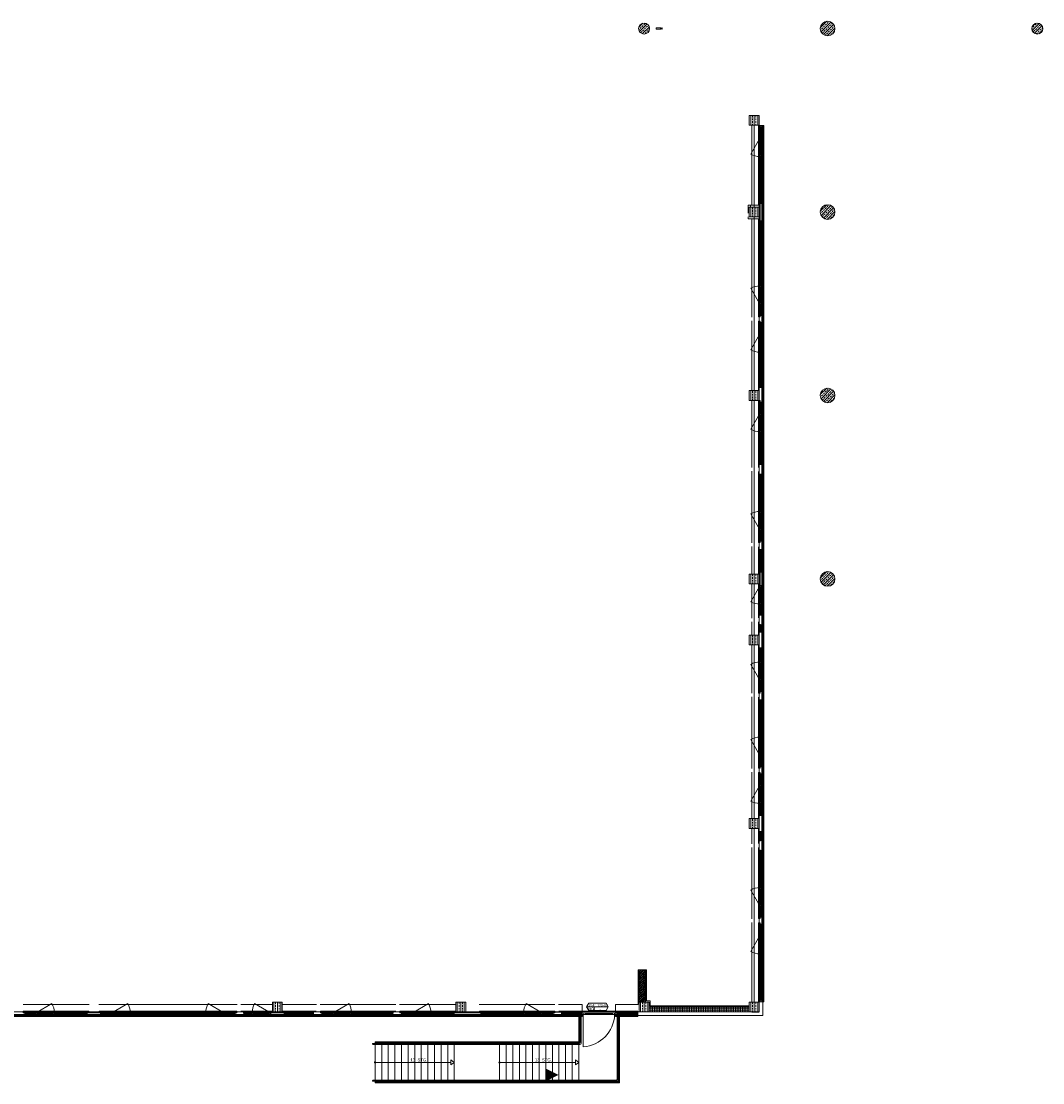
# Model space of a CAD drawing. Header units: metres. Extents: x -27 to 222, y 3 to 231.
# Tile 17 of 46: x 166 to 208, y 6 to 49. Entities that reach past the tile are written whole.
import ezdxf

# ---------------------------------------------------------------- set-up
doc = ezdxf.new("R2010")
doc.units = ezdxf.units.M
doc.layers.add('Grundriss', color=7, linetype='Continuous', lineweight=13)
doc.styles.add('Mini 1 50', font='arial.ttf', dxfattribs={"width": 0.8, "height": 0.1})
doc.styles.add('Untergeordnet 1 50_1', font='arial.ttf', dxfattribs={"width": 0.8, "height": 0.125})

# ---------------------------------------------------------------- blocks, each defined once
blk = doc.blocks.new('öfnungsflügel 75')
at = {"layer": 'Grundriss', "lineweight": -2, "ltscale": 0.01}
blk.add_line((-0.533, -0.035), (-1.181, 0.339), dxfattribs=at)
at = {"layer": 'Grundriss', "lineweight": -2}
for p, q in [((-0.01, -0.04), (-0.01, 0.03)), ((-0.01, 0), (0, 0)), ((-1.231, -0.03), (-0.588, -0.03)), ((-1.231, -0.11), (-0.588, -0.11)), ((-0.127, -0.04), (-0.481, -0.04)), ((-0.481, -0.11), (-0.127, -0.11)), ((-0.085, -0.11), (-0.085, -0.04)), ((-0.072, -0.04), (-0.01, -0.04))]:
    blk.add_line(p, q, dxfattribs=at)
at = {"layer": 'Grundriss', "lineweight": -2, "flags": 128}
for points in [[(-1.323, -0.067), (-1.323, -0.092), (-1.338, -0.092), (-1.338, -0.11), (-1.285, -0.11), (-1.285, -0.102), (-1.285, -0.102), (-1.285, -0.04), (-1.338, -0.04), (-1.338, -0.067), (-1.323, -0.067)], [(-1.285, -0.067), (-1.285, -0.092), (-1.285, -0.092), (-1.285, -0.11), (-1.231, -0.11), (-1.231, -0.102), (-1.281, -0.102), (-1.281, -0.04), (-1.285, -0.04), (-1.285, -0.067), (-1.285, -0.067)], [(-1.281, -0.102), (-1.231, -0.102), (-1.231, -0.092), (-1.246, -0.092), (-1.246, -0.067), (-1.231, -0.067), (-1.231, -0.03), (-1.281, -0.03), (-1.281, -0.102), (-1.281, -0.102)], [(-1.246, -0.092), (-0.573, -0.092), (-0.573, -0.067), (-1.246, -0.067), (-1.246, -0.092)], [(-0.538, -0.102), (-0.588, -0.102), (-0.588, -0.092), (-0.573, -0.092), (-0.573, -0.067), (-0.588, -0.067), (-0.588, -0.03), (-0.538, -0.03), (-0.538, -0.102), (-0.538, -0.102)], [(-0.535, -0.067), (-0.535, -0.092), (-0.535, -0.092), (-0.535, -0.11), (-0.588, -0.11), (-0.588, -0.102), (-0.538, -0.102), (-0.538, -0.04), (-0.535, -0.04), (-0.535, -0.067), (-0.535, -0.067)], [(-0.496, -0.067), (-0.496, -0.092), (-0.481, -0.092), (-0.481, -0.11), (-0.535, -0.11), (-0.535, -0.102), (-0.535, -0.102), (-0.535, -0.04), (-0.481, -0.04), (-0.481, -0.067), (-0.496, -0.067)], [(-0.496, -0.092), (-0.123, -0.092), (-0.123, -0.067), (-0.496, -0.067), (-0.496, -0.092)]]:
    blk.add_lwpolyline(points, close=True, dxfattribs=at)
for points in [[(-0.138, -0.092), (-0.138, -0.11), (-0.072, -0.11), (-0.072, -0.04), (-0.138, -0.04), (-0.138, -0.067)], [(-0.138, -0.092), (-0.123, -0.092), (-0.123, -0.067), (-0.138, -0.067)]]:
    blk.add_lwpolyline(points, dxfattribs=at)
at = {"layer": 'Grundriss', "lineweight": -2}
blk.add_circle((-0.533, -0.035), 0.00375, dxfattribs=at)
at = {"layer": 'Grundriss', "lineweight": -2, "ltscale": 0.01}
blk.add_arc((-0.533, -0.035), 0.748, 149.9992, 179.617, dxfattribs=at)
blk = doc.blocks.new('öfnungsflügel 75_rand')
at = {"layer": 'Grundriss', "lineweight": -2, "ltscale": 0.01}
blk.add_line((-0.083, -0.035), (-0.731, 0.339), dxfattribs=at)
at = {"layer": 'Grundriss', "lineweight": -2}
for p, q in [((-0.01, -0.04), (-0.01, 0.03)), ((-0.01, 0), (0, 0)), ((-0.781, -0.03), (-0.12, -0.03)), ((-0.781, -0.11), (-0.12, -0.11)), ((-0.085, -0.11), (-0.085, -0.04)), ((-0.072, -0.04), (-0.01, -0.04))]:
    blk.add_line(p, q, dxfattribs=at)
at = {"layer": 'Grundriss', "lineweight": -2, "flags": 128}
for points in [[(-0.873, -0.067), (-0.873, -0.092), (-0.888, -0.092), (-0.888, -0.11), (-0.835, -0.11), (-0.835, -0.102), (-0.835, -0.102), (-0.835, -0.04), (-0.888, -0.04), (-0.888, -0.067), (-0.873, -0.067)], [(-0.835, -0.067), (-0.835, -0.092), (-0.835, -0.092), (-0.835, -0.11), (-0.781, -0.11), (-0.781, -0.102), (-0.831, -0.102), (-0.831, -0.04), (-0.835, -0.04), (-0.835, -0.067), (-0.835, -0.067)], [(-0.831, -0.102), (-0.781, -0.102), (-0.781, -0.092), (-0.796, -0.092), (-0.796, -0.067), (-0.781, -0.067), (-0.781, -0.03), (-0.831, -0.03), (-0.831, -0.102), (-0.831, -0.102)], [(-0.796, -0.092), (-0.123, -0.092), (-0.123, -0.067), (-0.796, -0.067), (-0.796, -0.092)], [(-0.088, -0.102), (-0.138, -0.102), (-0.138, -0.092), (-0.123, -0.092), (-0.123, -0.067), (-0.138, -0.067), (-0.138, -0.03), (-0.088, -0.03), (-0.088, -0.102), (-0.088, -0.102)], [(-0.072, -0.04), (-0.072, -0.04), (-0.072, -0.04), (-0.072, -0.11), (-0.138, -0.11), (-0.138, -0.102), (-0.088, -0.102), (-0.088, -0.04), (-0.072, -0.04), (-0.072, -0.04)]]:
    blk.add_lwpolyline(points, close=True, dxfattribs=at)
at = {"layer": 'Grundriss', "lineweight": -2}
blk.add_circle((-0.083, -0.035), 0.00375, dxfattribs=at)
at = {"layer": 'Grundriss', "lineweight": -2, "ltscale": 0.01}
blk.add_arc((-0.083, -0.035), 0.748, 149.9992, 179.617, dxfattribs=at)
blk = doc.blocks.new('randanschlussprofil')
at = {"layer": 'Grundriss', "lineweight": -2}
for p, q in [((-0.01, -0.04), (-0.01, 0.03)), ((-0.01, 0), (0, 0)), ((-0.085, -0.04), (-0.138, -0.04)), ((-0.138, -0.04), (-0.138, -0.067)), ((-0.138, -0.092), (-0.138, -0.11)), ((-0.138, -0.11), (-0.072, -0.11)), ((-0.085, -0.04), (-0.01, -0.04)), ((-0.085, -0.04), (-0.085, -0.11)), ((-0.072, -0.11), (-0.072, -0.04))]:
    blk.add_line(p, q, dxfattribs=at)
at = {"layer": 'Grundriss', "lineweight": -2, "flags": 128}
blk.add_lwpolyline([(-0.138, -0.092), (-0.123, -0.092), (-0.123, -0.067), (-0.138, -0.067)], dxfattribs=at)
blk = doc.blocks.new('randprofil')
at = {"layer": 'Grundriss', "lineweight": -2}
blk.add_line((-0.042, 0), (-0.042, -0.07), dxfattribs=at)
at = {"layer": 'Grundriss', "lineweight": -2, "flags": 128}
for points in [[(-0.096, -0.051), (-0.096, -0.07), (-0.029, -0.07), (-0.029, 0), (-0.096, 0), (-0.096, -0.027)], [(-0.096, -0.051), (-0.081, -0.051), (-0.081, -0.027), (-0.096, -0.027)]]:
    blk.add_lwpolyline(points, dxfattribs=at)
blk = doc.blocks.new('PR-Pfosten Magistrale')
at = {"layer": 'Grundriss', "lineweight": -2}
for p, q in [((-0.18, 0.03), (-0.18, -0.03)), ((-0.228, 0), (-0.195, 0))]:
    blk.add_line(p, q, dxfattribs=at)
at = {"layer": 'Grundriss', "lineweight": -2, "flags": 128}
for points in [[(-0.228, 0.03), (-0.248, 0.03), (-0.248, -0.03), (-0.228, -0.03), (-0.228, 0.03)], [(-0.195, 0.03), (0, 0.03), (0, -0.03), (-0.195, -0.03), (-0.195, 0.03)]]:
    blk.add_lwpolyline(points, close=True, dxfattribs=at)

msp = doc.modelspace()

# ---------------------------------------------------------------- hatches: boundary and pattern name
at = {"layer": 'Grundriss'}
h = msp.add_hatch(dxfattribs=at)
h.set_pattern_fill('ANSI33', color=256, style=0, pattern_type=2)
h.set_pattern_definition([(45, (199.28929, 48.39881), (-0.203647, -0.407294), []), (45, (199.23838, 48.44972), (-0.203647, -0.407294), [0.072, -0.36]), (45, (199.31475, 48.52609), (-0.203647, -0.407294), [0.072, -0.36]), (45, (199.39111, 48.60245), (-0.203647, -0.407294), [0.072, -0.36]), (45, (199.46748, 48.67882), (-0.203647, -0.407294), [0.072, -0.36])])
edge = h.paths.add_edge_path()
edge.add_arc((198.75, 48.75), 0.3, 0, 360)
h = msp.add_hatch(dxfattribs=at)
h.set_pattern_fill('ANSI33', color=256, style=0, pattern_type=2)
h.set_pattern_definition([(45, (195.5612, 49.46394), (-0.2036468, -0.4072935), []), (45, (195.51028, 49.51485), (-0.2036468, -0.4072935), [0.072, -0.36]), (45, (195.58665, 49.59122), (-0.2036468, -0.4072935), [0.072, -0.36]), (45, (195.66302, 49.66759), (-0.2036468, -0.4072935), [0.072, -0.36]), (45, (195.73938, 49.74395), (-0.2036468, -0.4072935), [0.072, -0.36])])
edge = h.paths.add_edge_path()
edge.add_arc((191.2489, 48.75), 0.225, 180, 360)
edge.add_arc((191.2489, 48.75), 0.225, 0, 180)
h = msp.add_hatch(dxfattribs=at)
h.set_pattern_fill('ANSI33', color=256, style=0, pattern_type=2)
h.set_pattern_definition([(45, (207.86428, 48.39881), (-0.203647, -0.407294), []), (45, (207.81337, 48.44972), (-0.203647, -0.407294), [0.072, -0.36]), (45, (207.88974, 48.52609), (-0.203647, -0.407294), [0.072, -0.36]), (45, (207.9661, 48.60245), (-0.203647, -0.407294), [0.072, -0.36]), (45, (208.04247, 48.67882), (-0.203647, -0.407294), [0.072, -0.36])])
edge = h.paths.add_edge_path()
edge.add_arc((207.325, 48.75), 0.225, 0, 360)
h = msp.add_hatch(dxfattribs=at)
h.set_pattern_fill('ANSI33', color=256, style=0, pattern_type=2)
h.set_pattern_definition([(90, (195.75, 45), (0.144, -0.432), []), (90, (195.678, 45), (0.144, -0.432), [0.072, -0.36]), (90, (195.678, 45.108), (0.144, -0.432), [0.072, -0.36]), (90, (195.678, 45.216), (0.144, -0.432), [0.072, -0.36]), (90, (195.678, 45.324), (0.144, -0.432), [0.072, -0.36])])
h.paths.add_polyline_path([(195.55, 44.8), (195.95, 44.8), (195.95, 45.2), (195.55, 45.2)])
h = msp.add_hatch(dxfattribs=at)
h.set_pattern_fill('ANSI33', color=256, style=0, pattern_type=2)
h.set_pattern_definition([(90, (195.75, 41.25), (0.144, -0.432), []), (90, (195.678, 41.25), (0.144, -0.432), [0.072, -0.36]), (90, (195.678, 41.358), (0.144, -0.432), [0.072, -0.36]), (90, (195.678, 41.466), (0.144, -0.432), [0.072, -0.36]), (90, (195.678, 41.574), (0.144, -0.432), [0.072, -0.36])])
h.paths.add_polyline_path([(195.55, 41.05), (195.95, 41.05), (195.95, 41.45), (195.55, 41.45)])
h = msp.add_hatch(dxfattribs=at)
h.set_pattern_fill('ANSI33', color=256, style=0, pattern_type=2)
h.set_pattern_definition([(45, (199.28929, 40.89881), (-0.203647, -0.407294), []), (45, (199.23838, 40.94972), (-0.203647, -0.407294), [0.072, -0.36]), (45, (199.31475, 41.02609), (-0.203647, -0.407294), [0.072, -0.36]), (45, (199.39111, 41.10245), (-0.203647, -0.407294), [0.072, -0.36]), (45, (199.46748, 41.17882), (-0.203647, -0.407294), [0.072, -0.36])])
edge = h.paths.add_edge_path()
edge.add_arc((198.75, 41.25), 0.3, 0, 360)
h = msp.add_hatch(dxfattribs=at)
h.set_pattern_fill('ANSI33', color=256, style=0, pattern_type=2)
h.set_pattern_definition([(90, (195.75, 33.75), (0.144, -0.432), []), (90, (195.678, 33.75), (0.144, -0.432), [0.072, -0.36]), (90, (195.678, 33.858), (0.144, -0.432), [0.072, -0.36]), (90, (195.678, 33.966), (0.144, -0.432), [0.072, -0.36]), (90, (195.678, 34.074), (0.144, -0.432), [0.072, -0.36])])
h.paths.add_polyline_path([(195.55, 33.55), (195.95, 33.55), (195.95, 33.95), (195.55, 33.95)])
h = msp.add_hatch(dxfattribs=at)
h.set_pattern_fill('ANSI33', color=256, style=0, pattern_type=2)
h.set_pattern_definition([(45, (199.28929, 33.39881), (-0.203647, -0.407294), []), (45, (199.23838, 33.44972), (-0.203647, -0.407294), [0.072, -0.36]), (45, (199.31475, 33.52609), (-0.203647, -0.407294), [0.072, -0.36]), (45, (199.39111, 33.60245), (-0.203647, -0.407294), [0.072, -0.36]), (45, (199.46748, 33.67882), (-0.203647, -0.407294), [0.072, -0.36])])
edge = h.paths.add_edge_path()
edge.add_arc((198.75, 33.75), 0.3, 0, 360)
h = msp.add_hatch(dxfattribs=at)
h.set_pattern_fill('ANSI33', color=256, style=0, pattern_type=2)
h.set_pattern_definition([(45, (199.28929, 25.89881), (-0.203647, -0.407294), []), (45, (199.23838, 25.94972), (-0.203647, -0.407294), [0.072, -0.36]), (45, (199.31475, 26.02609), (-0.203647, -0.407294), [0.072, -0.36]), (45, (199.39111, 26.10245), (-0.203647, -0.407294), [0.072, -0.36]), (45, (199.46748, 26.17882), (-0.203647, -0.407294), [0.072, -0.36])])
edge = h.paths.add_edge_path()
edge.add_arc((198.75, 26.25), 0.3, 0, 360)
h = msp.add_hatch(dxfattribs=at)
h.set_pattern_fill('ANSI33', color=256, style=0, pattern_type=2)
h.set_pattern_definition([(90, (195.75, 26.25), (0.144, -0.432), []), (90, (195.678, 26.25), (0.144, -0.432), [0.072, -0.36]), (90, (195.678, 26.358), (0.144, -0.432), [0.072, -0.36]), (90, (195.678, 26.466), (0.144, -0.432), [0.072, -0.36]), (90, (195.678, 26.574), (0.144, -0.432), [0.072, -0.36])])
h.paths.add_polyline_path([(195.55, 26.05), (195.95, 26.05), (195.95, 26.45), (195.55, 26.45)])
h = msp.add_hatch(dxfattribs=at)
h.set_pattern_fill('ANSI33', color=256, style=0, pattern_type=2)
h.set_pattern_definition([(90, (195.75, 23.75), (0.144, -0.432), []), (90, (195.678, 23.75), (0.144, -0.432), [0.072, -0.36]), (90, (195.678, 23.858), (0.144, -0.432), [0.072, -0.36]), (90, (195.678, 23.966), (0.144, -0.432), [0.072, -0.36]), (90, (195.678, 24.074), (0.144, -0.432), [0.072, -0.36])])
h.paths.add_polyline_path([(195.55, 23.55), (195.95, 23.55), (195.95, 23.95), (195.55, 23.95)])
h = msp.add_hatch(dxfattribs=at)
h.set_pattern_fill('ANSI33', color=256, style=0, pattern_type=2)
h.set_pattern_definition([(90, (195.75, 16.25), (0.144, -0.432), []), (90, (195.678, 16.25), (0.144, -0.432), [0.072, -0.36]), (90, (195.678, 16.358), (0.144, -0.432), [0.072, -0.36]), (90, (195.678, 16.466), (0.144, -0.432), [0.072, -0.36]), (90, (195.678, 16.574), (0.144, -0.432), [0.072, -0.36])])
h.paths.add_polyline_path([(195.55, 16.05), (195.95, 16.05), (195.95, 16.45), (195.55, 16.45)])
h = msp.add_hatch(dxfattribs=at)
h.set_pattern_fill('ANSI33', color=256, style=0, pattern_type=2)
h.set_pattern_definition([(45, (191.05, 10.26519), (-0.1018234, -0.2036468), []), (45, (191.024544, 10.29064), (-0.1018234, -0.2036468), [0.036, -0.18]), (45, (191.06273, 10.32883), (-0.1018234, -0.2036468), [0.036, -0.18]), (45, (191.10091, 10.36701), (-0.1018234, -0.2036468), [0.036, -0.18]), (45, (191.139095, 10.405194), (-0.1018234, -0.2036468), [0.036, -0.18])])
h.paths.add_polyline_path([(191.05, 10.2652), (191.05, 8.95), (191.3, 8.95), (191.3, 10.2652)])
h = msp.add_hatch(dxfattribs=at)
h.set_pattern_fill('ANSI33', color=256, style=0, pattern_type=2)
h.set_pattern_definition([(90, (176.25, 8.75), (0.144, -0.432), []), (90, (176.178, 8.75), (0.144, -0.432), [0.072, -0.36]), (90, (176.178, 8.858), (0.144, -0.432), [0.072, -0.36]), (90, (176.178, 8.966), (0.144, -0.432), [0.072, -0.36]), (90, (176.178, 9.074), (0.144, -0.432), [0.072, -0.36])])
h.paths.add_polyline_path([(176.05, 8.55), (176.45, 8.55), (176.45, 8.95), (176.05, 8.95)])
h = msp.add_hatch(dxfattribs=at)
h.set_pattern_fill('ANSI33', color=256, style=0, pattern_type=2)
h.set_pattern_definition([(90, (183.75, 8.75), (0.144, -0.432), []), (90, (183.678, 8.75), (0.144, -0.432), [0.072, -0.36]), (90, (183.678, 8.858), (0.144, -0.432), [0.072, -0.36]), (90, (183.678, 8.966), (0.144, -0.432), [0.072, -0.36]), (90, (183.678, 9.074), (0.144, -0.432), [0.072, -0.36])])
h.paths.add_polyline_path([(183.55, 8.55), (183.95, 8.55), (183.95, 8.95), (183.55, 8.95)])
h = msp.add_hatch(dxfattribs=at)
h.set_pattern_fill('ANSI33', color=256, style=0, pattern_type=2)
h.set_pattern_definition([(90, (191.25, 8.75), (0.144, -0.432), []), (90, (191.178, 8.75), (0.144, -0.432), [0.072, -0.36]), (90, (191.178, 8.858), (0.144, -0.432), [0.072, -0.36]), (90, (191.178, 8.966), (0.144, -0.432), [0.072, -0.36]), (90, (191.178, 9.074), (0.144, -0.432), [0.072, -0.36])])
h.paths.add_polyline_path([(191.05, 8.55), (191.45, 8.55), (191.45, 8.95), (191.05, 8.95)])
h = msp.add_hatch(dxfattribs=at)
h.set_pattern_fill('ANSI37', color=256, style=0, pattern_type=2)
h.set_pattern_definition([(90, (191.45, 8.55), (0.36, -0.432), []), (90, (191.378, 8.55), (0.36, -0.432), []), (90, (191.306, 8.55), (0.36, -0.432), []), (90, (191.234, 8.55), (0.36, -0.432), []), (90, (191.162, 8.55), (0.36, -0.432), []), (0, (191.09, 8.55), (0.36, -0.432), []), (0, (191.09, 8.622), (0.36, -0.432), []), (0, (191.09, 8.694), (0.36, -0.432), []), (0, (191.09, 8.766), (0.36, -0.432), []), (0, (191.09, 8.838), (0.36, -0.432), []), (0, (191.09, 8.91), (0.36, -0.432), [])])
h.paths.add_polyline_path([(191.45, 8.55), (191.45, 8.75), (195.55, 8.75), (195.55, 8.55)])
h = msp.add_hatch(dxfattribs=at)
h.set_pattern_fill('ANSI33', color=256, style=0, pattern_type=2)
h.set_pattern_definition([(90, (195.75, 8.75), (0.144, -0.432), []), (90, (195.678, 8.75), (0.144, -0.432), [0.072, -0.36]), (90, (195.678, 8.858), (0.144, -0.432), [0.072, -0.36]), (90, (195.678, 8.966), (0.144, -0.432), [0.072, -0.36]), (90, (195.678, 9.074), (0.144, -0.432), [0.072, -0.36])])
h.paths.add_polyline_path([(195.55, 8.55), (195.95, 8.55), (195.95, 8.95), (195.55, 8.95)])

# ---------------------------------------------------------------- linework, layer by layer
for p, q in [((195.65, 41.5325), (195.65, 44.8)), ((195.92, 41.5425), (195.92, 44.79)), ((196.06, 44.79), (196.06, 44.2319)), ((196.06, 44.79), (196.14, 44.79)), ((196.14, 44.79), (196.14, 8.96)), ((195.99, 43.4965), (195.9901, 41.671)), ((196.06, 43.4965), (196.06, 9.0565)), ((195.4975, 41.2), (195.4975, 41.5325)), ((195.4975, 41.5325), (195.99, 41.5325)), ((195.4975, 41.05), (195.4975, 40.9675)), ((195.4975, 40.9675), (195.99, 40.9675)), ((195.65, 36.95), (195.65, 40.9675)), ((195.92, 36.96), (195.92, 40.9575)), ((195.99, 40.829), (195.99, 38.2885)), ((195.65, 33.95), (195.65, 36.8)), ((195.92, 36.79), (195.92, 33.96)), ((195.99, 35.4965), (195.9901, 34.057)), ((195.65, 30.8), (195.65, 33.55)), ((195.92, 33.54), (195.92, 30.81)), ((195.99, 32.2465), (195.9902, 30.907)), ((195.65, 27.725), (195.65, 30.65)), ((195.92, 30.64), (195.92, 27.735)), ((195.9899, 30.543), (195.9901, 29.0285)), ((195.65, 26.45), (195.65, 27.575)), ((195.92, 27.565), (195.92, 26.46)), ((195.99, 27.468), (195.9902, 26.557)), ((195.65, 24.65), (195.65, 26.05)), ((195.99, 26.04), (195.92, 26.04)), ((195.92, 26.04), (195.92, 24.66)), ((195.99, 25.193), (195.9902, 24.757)), ((195.65, 23.95), (195.65, 24.5)), ((195.92, 24.49), (195.92, 23.96)), ((195.99, 24.393), (195.9902, 24.057)), ((195.65, 21.575), (195.65, 23.55)), ((195.92, 23.54), (195.92, 21.585)), ((195.99, 23.443), (195.9902, 22.8785)), ((195.65, 18.5), (195.65, 21.425)), ((195.92, 21.415), (195.92, 18.51)), ((195.99, 21.318), (195.9902, 19.8035)), ((195.65, 16.45), (195.65, 18.35)), ((195.92, 18.34), (195.92, 16.46)), ((195.99, 17.0465), (195.9901, 16.557)), ((195.65, 15.425), (195.65, 16.05)), ((195.92, 16.04), (195.92, 15.435)), ((195.99, 15.943), (195.9901, 15.532)), ((195.65, 12.35), (195.65, 15.275)), ((195.92, 15.265), (195.92, 12.36)), ((195.99, 15.168), (195.9902, 13.6535)), ((195.65, 8.95), (195.65, 12.2)), ((195.92, 8.96), (195.92, 12.19)), ((195.99, 10.8965), (195.9902, 9.057)), ((191.35, 9), (191.35, 10.2652)), ((165.85, 8.85), (168.55, 8.85)), ((168.95, 8.85), (174.6, 8.85)), ((174.75, 8.85), (176.05, 8.85)), ((176.45, 8.85), (177.85, 8.85)), ((178, 8.85), (181.1, 8.85)), ((181.25, 8.85), (183.55, 8.85)), ((187.6, 8.85), (184.5, 8.85)), ((188.714, 8.51), (188.714, 8.75)), ((188.8968, 8.7566), (189.7814, 8.7566)), ((189.2059, 8.7566), (189.2059, 8.6066)), ((190.08, 8.51), (190.08, 8.75)), ((191.35, 9), (191.5, 9)), ((191.5, 8.8), (191.5, 9)), ((191.5, 8.8), (195.55, 8.8)), ((195.92, 8.96), (196.14, 8.96)), ((196.1, 8.4), (196.1, 8.96)), ((138.885, 8.36), (188.714, 8.36)), ((139.002, 8.44), (190.893, 8.44)), ((165.86, 8.58), (168.54, 8.58)), ((168.518, 8.51), (167.1535, 8.5098)), ((168.96, 8.58), (174.59, 8.58)), ((173.2965, 8.51), (170.2885, 8.51)), ((174.76, 8.58), (176.04, 8.58)), ((175.193, 8.51), (174.857, 8.5104)), ((176.46, 8.58), (177.84, 8.58)), ((177.743, 8.51), (176.557, 8.5104)), ((178.01, 8.58), (181.09, 8.58)), ((180.993, 8.51), (179.3035, 8.5098)), ((181.26, 8.58), (183.54, 8.58)), ((183.443, 8.5101), (182.5535, 8.5099)), ((186.2965, 8.51), (184.057, 8.5098)), ((184.51, 8.58), (187.59, 8.58)), ((184.51, 8.51), (184.51, 8.58)), ((184.585, 8.44), (184.585, 8.51)), ((187.76, 8.58), (190.99, 8.58)), ((188.6255, 8.5101), (187.857, 8.5099)), ((188.608, 8.51), (188.608, 8.44)), ((188.6941, 8.51), (188.6941, 8.44)), ((188.8551, 8.51), (188.6941, 8.51)), ((188.714, 8.36), (188.714, 8.44)), ((188.7592, 8.44), (188.7142, 8.44)), ((189.9711, 8.51), (188.8111, 8.51)), ((189.9711, 8.44), (188.8551, 8.44)), ((190.08, 8.36), (190.08, 8.44)), ((190.08, 8.36), (190.99, 8.36)), ((190.893, 8.51), (190.1685, 8.51)), ((190.186, 8.51), (190.186, 8.44)), ((190.99, 8.36), (190.99, 8.58)), ((183.35, 6.5825), (183.35, 6.3875)), ((183.485, 6.485), (183.35, 6.5825)), ((188.44, 6.5825), (188.44, 6.3875)), ((188.575, 6.485), (188.44, 6.5825)), ((180.245, 6.485), (183.35, 6.485)), ((183.485, 6.485), (183.35, 6.3875)), ((185.335, 6.485), (188.44, 6.485)), ((188.575, 6.485), (188.44, 6.3875))]:
    msp.add_line(p, q, dxfattribs=at)
at = {"layer": 'Grundriss', "ltscale": 0.1}
for p, q in [((195.75, 41.45), (195.75, 44.8)), ((195.95, 8.55), (195.95, 45.05)), ((195.75, 33.95), (195.75, 41.05)), ((195.75, 26.45), (195.75, 33.55)), ((195.75, 23.95), (195.75, 26.05)), ((195.75, 16.45), (195.75, 23.55)), ((195.75, 8.95), (195.75, 16.05)), ((138.8, 8.55), (183.55, 8.55)), ((183.95, 8.55), (188.714, 8.55)), ((187.9, 8.53), (187.6, 8.53)), ((188.575, 8.57), (188.575, 5.65)), ((188.585, 7.31), (188.585, 8.555)), ((188.615, 7.28), (188.615, 8.555)), ((190.08, 8.55), (191.05, 8.55)), ((190.205, 5.69), (190.205, 8.5583)), ((190.235, 5.66), (190.235, 8.5583)), ((195.95, 8.53), (195.65, 8.53)), ((180.245, 7.31), (188.585, 7.31)), ((180.245, 7.28), (188.615, 7.28)), ((180.515, 5.65), (180.515, 7.32)), ((180.785, 5.65), (180.785, 7.32)), ((181.055, 5.65), (181.055, 7.32)), ((181.325, 5.65), (181.325, 7.32)), ((181.595, 5.65), (181.595, 7.32)), ((181.865, 5.65), (181.865, 7.32)), ((182.135, 5.65), (182.135, 7.32)), ((182.405, 5.65), (182.405, 7.32)), ((182.675, 5.65), (182.675, 7.32)), ((182.945, 5.65), (182.945, 7.32)), ((183.215, 5.65), (183.215, 7.32)), ((183.485, 5.65), (183.485, 7.32)), ((185.335, 5.65), (185.335, 7.32)), ((185.605, 5.65), (185.605, 7.32)), ((185.875, 5.65), (185.875, 7.32)), ((186.145, 5.65), (186.145, 7.32)), ((186.415, 5.65), (186.415, 7.32)), ((186.685, 5.65), (186.685, 7.32)), ((186.955, 5.65), (186.955, 7.32)), ((187.225, 5.65), (187.225, 7.32)), ((187.495, 5.65), (187.495, 7.32)), ((187.765, 5.65), (187.765, 7.32)), ((188.035, 5.65), (188.035, 7.32)), ((188.305, 5.65), (188.305, 7.32)), ((180.245, 5.69), (190.205, 5.69)), ((180.245, 5.66), (190.235, 5.66))]:
    msp.add_line(p, q, dxfattribs=at)
at = {"layer": 'Grundriss', "ltscale": 0.05}
for p, q in [((196.1, 44.79), (196.1, 8.96)), ((138.81, 8.4), (188.714, 8.4)), ((190.08, 8.4), (196.1, 8.4))]:
    msp.add_line(p, q, dxfattribs=at)
at = {"layer": 'Grundriss', "ltscale": 0.01}
msp.add_line((188.7511, 8.435), (188.7511, 7.123), dxfattribs=at)
at = {"layer": 'Grundriss', "ltscale": 0.05, "flags": 128}
msp.add_lwpolyline([(191.0239, 48.75, 1), (191.4739, 48.75, 1), (191.0239, 48.75)], format="xyb", close=True, dxfattribs=at)
msp.add_lwpolyline([(195.55, 44.8), (195.95, 44.8), (195.95, 45.2), (195.55, 45.2), (195.55, 44.8)], dxfattribs=at)
at = {"layer": 'Grundriss', "flags": 128}
for points in [[(196.06, 44.728), (196.06, 44.79), (195.99, 44.79), (195.99, 44.728), (196.06, 44.728)], [(196.0165, 43.4765), (196.0165, 41.656), (196.0416, 41.656), (196.0415, 43.4765)], [(196.0415, 43.4765), (196.0165, 43.4765)], [(195.9901, 41.6045), (196.06, 41.6045), (196.06, 40.8955), (195.9901, 40.8955), (195.9901, 41.6045)], [(196.0416, 38.2735), (196.0415, 40.844), (196.0165, 40.844), (196.0165, 38.2735), (196.0416, 38.2735)], [(196.0416, 34.0735), (196.0415, 35.4765), (196.0165, 35.4765), (196.0165, 34.0735), (196.0416, 34.0735)], [(196.0416, 30.9235), (196.0415, 32.2265), (196.0165, 32.2265), (196.0165, 30.9235), (196.0416, 30.9235)], [(196.0416, 29.0485), (196.0415, 30.5265), (196.0165, 30.5265), (196.0165, 29.0485), (196.0416, 29.0485)], [(196.0416, 26.5735), (196.0415, 27.4515), (196.0165, 27.4515), (196.0165, 26.5735), (196.0416, 26.5735)], [(195.99, 26.522), (196.06, 26.522), (196.06, 25.978), (195.99, 25.978), (195.99, 26.522)], [(196.0416, 24.7735), (196.0415, 25.1765), (196.0165, 25.1765), (196.0165, 24.7735), (196.0416, 24.7735)], [(196.0416, 24.0735), (196.0415, 24.3765), (196.0165, 24.3765), (196.0165, 24.0735), (196.0416, 24.0735)], [(196.0416, 22.8985), (196.0415, 23.4265), (196.0165, 23.4265), (196.0165, 22.8985), (196.0416, 22.8985)], [(196.0416, 19.8235), (196.0415, 21.3015), (196.0165, 21.3015), (196.0165, 19.8235), (196.0416, 19.8235)], [(196.0415, 16.5735), (196.0415, 17.0265), (196.0165, 17.0265), (196.0164, 16.5735), (196.0415, 16.5735)], [(196.0416, 15.5485), (196.0415, 15.926), (196.0165, 15.926), (196.0165, 15.5485), (196.0416, 15.5485)], [(196.0416, 13.6735), (196.0415, 15.1515), (196.0165, 15.1515), (196.0165, 13.6735), (196.0416, 13.6735)], [(196.0416, 9.0735), (196.0415, 10.8765), (196.0165, 10.8765), (196.0165, 9.0735), (196.0416, 9.0735)], [(188.714, 8.56), (188.714, 8.85), (187.75, 8.85)], [(188.9834, 8.6066), (189.6948, 8.6066), (189.7814, 8.7566), (189.6948, 8.9066), (188.9834, 8.9066), (188.8968, 8.7566), (188.9834, 8.6066)], [(190.08, 8.56), (190.08, 8.85), (191, 8.85)], [(196.06, 8.96), (196.06, 9.022), (195.99, 9.022), (195.99, 8.96), (196.06, 8.96)], [(167.1735, 8.4585), (168.4265, 8.4585), (168.4265, 8.4835), (167.1735, 8.4836), (167.1735, 8.4585)], [(168.478, 8.44), (169.022, 8.44), (169.022, 8.51), (168.478, 8.51), (168.478, 8.44)], [(170.274, 8.4585), (173.2765, 8.4585), (173.2765, 8.4835), (170.2735, 8.4836), (170.274, 8.4585)], [(174.8735, 8.4585), (175.1765, 8.4585), (175.1765, 8.4835), (174.8735, 8.4836), (174.8735, 8.4585)], [(176.522, 8.51), (175.978, 8.51), (175.978, 8.44), (176.522, 8.44), (176.522, 8.51)], [(176.5735, 8.459), (177.7265, 8.4585), (177.7265, 8.4835), (176.5735, 8.4835), (176.5735, 8.459)], [(179.3235, 8.4585), (180.9765, 8.4585), (180.9765, 8.4835), (179.3235, 8.4836), (179.3235, 8.4585)], [(182.5735, 8.4585), (183.4265, 8.4585), (183.4265, 8.4835), (182.5735, 8.4836), (182.5735, 8.4585)], [(183.478, 8.51), (184.572, 8.51), (184.572, 8.44), (183.478, 8.44), (183.478, 8.51)], [(184.6385, 8.4835), (184.6385, 8.51), (184.572, 8.51), (184.572, 8.44), (184.6385, 8.44), (184.6385, 8.4585)], [(184.6235, 8.4585), (186.2765, 8.4585), (186.2765, 8.4835), (184.6235, 8.4835), (184.6235, 8.4585)], [(184.6385, 8.4585), (184.6235, 8.4585), (184.6235, 8.4835), (184.6385, 8.4835)], [(187.8735, 8.4585), (188.5749, 8.4585), (188.5749, 8.4834), (187.8735, 8.4836), (187.8735, 8.4585)], [(188.7345, 8.44), (188.5596, 8.44), (188.5596, 8.4585), (188.5749, 8.4585), (188.5749, 8.4835), (188.5597, 8.4835), (188.5597, 8.51), (188.6258, 8.51)], [(188.6258, 8.44), (188.6258, 8.51), (188.6941, 8.51)], [(188.6941, 8.44), (188.7712, 8.44), (188.7712, 8.45)], [(188.7712, 8.45), (188.7512, 8.45), (188.7512, 8.51)], [(188.8551, 8.51), (188.8551, 8.4835), (188.8401, 8.4835), (188.8401, 8.4585), (188.8551, 8.4585), (188.8551, 8.44), (188.7712, 8.44)], [(189.9538, 8.4585), (188.8401, 8.4585), (188.8401, 8.4835), (189.9538, 8.4835), (189.9538, 8.4585)], [(190.0418, 8.51), (189.9388, 8.51), (189.9388, 8.4835), (189.9538, 8.4835), (189.9538, 8.4585), (189.9388, 8.4585), (189.9388, 8.44), (190.0942, 8.44)], [(190.0224, 8.44), (190.0224, 8.45), (190.0418, 8.45), (190.0418, 8.51), (190.0858, 8.51), (190.0942, 8.51)], [(190.0224, 8.45), (190.0418, 8.45)], [(190.0942, 8.51), (190.0942, 8.44), (190.0594, 8.44), (190.2344, 8.44)], [(190.1681, 8.44), (190.1681, 8.51), (190.0942, 8.51)], [(190.2344, 8.44), (190.2344, 8.4585), (190.2191, 8.4585), (190.2191, 8.4835), (190.2343, 8.4835), (190.2343, 8.51), (190.1681, 8.51)], [(190.2191, 8.4585), (190.908, 8.4585), (190.908, 8.4835), (190.2191, 8.4835), (190.2191, 8.4585)], [(190.99, 8.44), (190.9595, 8.44), (190.9595, 8.51), (190.99, 8.51)]]:
    msp.add_lwpolyline(points, dxfattribs=at)
at = {"layer": 'Grundriss', "ltscale": 0.05, "flags": 128}
for points in [[(195.55, 41.05), (195.95, 41.05), (195.95, 41.45), (195.55, 41.45), (195.55, 41.05)], [(195.55, 33.55), (195.95, 33.55), (195.95, 33.95), (195.55, 33.95), (195.55, 33.55)], [(195.55, 26.05), (195.95, 26.05), (195.95, 26.45), (195.55, 26.45), (195.55, 26.05)], [(195.55, 23.55), (195.95, 23.55), (195.95, 23.95), (195.55, 23.95), (195.55, 23.55)], [(195.55, 16.05), (195.95, 16.05), (195.95, 16.45), (195.55, 16.45), (195.55, 16.05)], [(191.05, 8.95), (191.3, 8.95), (191.3, 10.2652), (191.05, 10.2652), (191.05, 8.95)], [(176.05, 8.55), (176.45, 8.55), (176.45, 8.95), (176.05, 8.95), (176.05, 8.55)], [(183.55, 8.55), (183.95, 8.55), (183.95, 8.95), (183.55, 8.95), (183.55, 8.55)], [(191.05, 8.55), (191.45, 8.55), (191.45, 8.95), (191.05, 8.95), (191.05, 8.55)], [(195.55, 8.55), (195.95, 8.55), (195.95, 8.95), (195.55, 8.95), (195.55, 8.55)]]:
    msp.add_lwpolyline(points, close=True, dxfattribs=at)
at = {"layer": 'Grundriss', "lineweight": 18, "ltscale": 0.05, "flags": 128}
msp.add_lwpolyline([(195.6, 41.53), (195.6, 41.45), (195.75, 41.45), (195.75, 41.53), (195.6, 41.53)], dxfattribs=at)
at = {"layer": 'Grundriss'}
msp.add_lwpolyline([(191, 8.85), (191, 10.2652), (191.35, 10.2652)], dxfattribs=at)
at = {"layer": 'Grundriss', "flags": 128}
msp.add_lwpolyline([(191.45, 8.55), (191.45, 8.75), (195.55, 8.75), (195.55, 8.55), (191.45, 8.55)], close=True, dxfattribs=at)
for points in [[(180.1584, 7.26), (188.585, 7.26, 0.4142136), (188.635, 7.31), (188.635, 8.5026)], [(180.1585, 7.22), (188.625, 7.22, 0.4142136), (188.675, 7.27), (188.675, 8.5026)], [(180.1617, 5.71), (190.135, 5.71, 0.4142136), (190.185, 5.76), (190.185, 8.5059)], [(180.1618, 5.75), (190.095, 5.75, 0.4142136), (190.145, 5.8), (190.145, 8.5059)]]:
    msp.add_lwpolyline(points, format="xyb", dxfattribs=at)
at = {"layer": 'Grundriss', "ltscale": 0.05}
msp.add_lwpolyline([(188.575, 8.57), (190.245, 8.57), (190.245, 5.65), (180.245, 5.65), (180.245, 7.32), (188.575, 7.32)], dxfattribs=at)
at = {"layer": 'Grundriss'}
for centre, radius in [((198.75, 48.75), 0.3), ((191.2489, 48.75), 0.225), ((207.325, 48.75), 0.225), ((198.75, 41.25), 0.3), ((198.75, 33.75), 0.3), ((198.75, 26.25), 0.3), ((188.7511, 8.435), 0.00375), ((180.2452, 6.485), 0.025), ((185.3352, 6.485), 0.025)]:
    msp.add_circle(centre, radius, dxfattribs=at)
at = {"layer": 'Grundriss', "ltscale": 0.01}
msp.add_arc((188.678, 8.4842), 1.3635, 273.28566, 358.13984, dxfattribs=at)
at = {"layer": 'Grundriss'}
msp.add_arc((180.1585, 7.24), 0.02, 89.60614, 270, dxfattribs=at)
at = {"layer": 'Grundriss', "extrusion": (0, 0, -1)}
msp.add_arc((-180.1618, 5.73), 0.02, 269.61741, 90, dxfattribs=at)
msp.add_solid([(-187.2197, 6.2352), (-187.75, 5.97), (-187.2197, 5.7048)], dxfattribs=at)

# ---------------------------------------------------------------- block references
at = {"layer": 'Grundriss'}
for name, p, rotation in [('PR-Pfosten Magistrale', (191.74, 48.75), 180), ('öfnungsflügel 75', (195.95, 44.8), 90), ('randanschlussprofil', (195.95, 44.8), 90), ('randanschlussprofil', (195.95, 40.9675), 90), ('öfnungsflügel 75', (195.95, 36.8), 90), ('öfnungsflügel 75', (195.95, 33.55), 90), ('öfnungsflügel 75_rand', (195.95, 26.05), 90), ('öfnungsflügel 75', (195.95, 18.35), 90), ('öfnungsflügel 75', (195.95, 12.2), 90)]:
    msp.add_blockref(name, p, dxfattribs=dict(at, rotation=rotation))
at = {"layer": 'Grundriss', "extrusion": (0, 0, -1), "rotation": 270}
for name, p in [('randanschlussprofil', (-195.95, 41.5325)), ('öfnungsflügel 75', (-195.95, 36.95)), ('öfnungsflügel 75', (-195.95, 27.725)), ('randanschlussprofil', (-195.95, 26.45)), ('öfnungsflügel 75', (-195.95, 21.575)), ('öfnungsflügel 75', (-195.95, 18.5)), ('öfnungsflügel 75', (-195.95, 12.35)), ('randanschlussprofil', (-195.95, 8.95))]:
    msp.add_blockref(name, p, dxfattribs=at)
at = {"layer": 'Grundriss', "extrusion": (0, 0, -1)}
for name, p in [('öfnungsflügel 75', (-165.85, 8.55)), ('öfnungsflügel 75', (-168.95, 8.55)), ('öfnungsflügel 75', (-178, 8.55)), ('öfnungsflügel 75', (-181.25, 8.55)), ('randanschlussprofil', (-176.45, 8.55))]:
    msp.add_blockref(name, p, dxfattribs=at)
at = {"layer": 'Grundriss'}
for name, p in [('öfnungsflügel 75', (174.6, 8.55)), ('öfnungsflügel 75_rand', (176.05, 8.55)), ('öfnungsflügel 75', (187.6, 8.55)), ('randanschlussprofil', (168.55, 8.55)), ('randanschlussprofil', (183.55, 8.55)), ('randprofil', (190.9885, 8.51))]:
    msp.add_blockref(name, p, dxfattribs=at)

# ---------------------------------------------------------------- texts
at = {"layer": 'Grundriss', "char_height": 0.1, "attachment_point": 5, "line_spacing_factor": 0.78, "style": 'Mini 1 50'}
for s, insert in [('\\H1x;\\W0.8;MG', (189.0824, 8.665)), ('\\H1x;\\W0.8;03.41.125-02', (189.3503, 8.815)), ('\\H1x;\\W0.8;-\\P', (189.4529, 8.665))]:
    msp.add_mtext(s, dxfattribs=dict(at, insert=insert))
at = {"layer": 'Grundriss', "char_height": 0.125, "width": 0.548112, "attachment_point": 1, "style": 'Untergeordnet 1 50_1'}
for insert in [(181.6895, 6.6469), (186.7795, 6.6469)]:
    msp.add_mtext('13  STG.', dxfattribs=dict(at, insert=insert))

doc.saveas('drawing.dxf')
